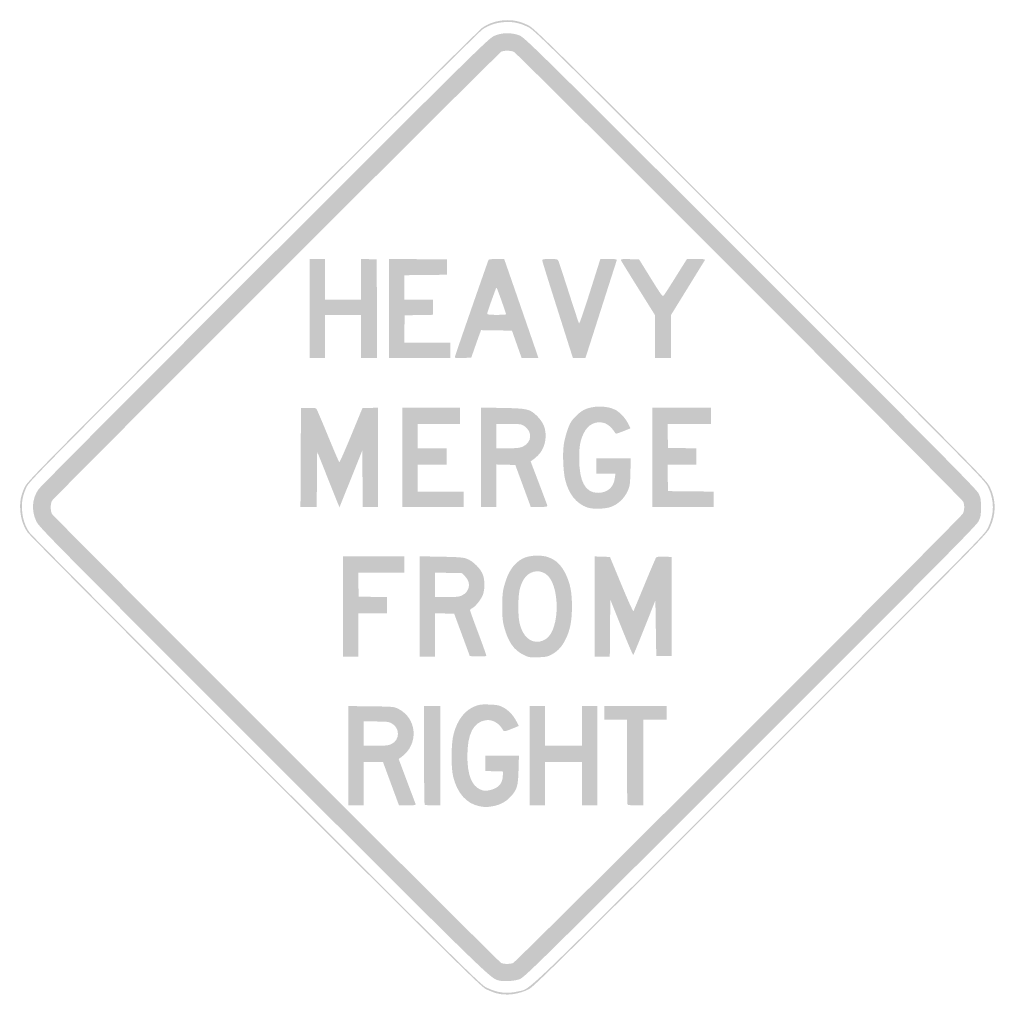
# Model space of a CAD drawing. Header units: inches. Extents: x -25.5 to 25.5, y -26 to 25.5.
import ezdxf

# ---------------------------------------------------------------- set-up
doc = ezdxf.new("R2010")
doc.units = ezdxf.units.IN
doc.header["$MEASUREMENT"] = 0

msp = doc.modelspace()

# ---------------------------------------------------------------- hatches: boundary and pattern name
h = msp.add_hatch(color=7)
edge = h.paths.add_edge_path()
edge.add_spline(control_points=[(-0.576, -25.383), (-0.711, -25.347), (-0.955, -25.251), (-1.117, -25.17), (-1.384, -25.038), (-2.554, -23.883), (-13.154, -13.289), (-19.78, -6.667), (-24.968, -1.445), (-25.062, -1.304), (-25.294, -0.958), (-25.415, -0.586), (-25.444, -0.136), (-25.472, 0.31), (-25.411, 0.622), (-25.21, 1.06), (-25.076, 1.349), (-24.429, 2.006), (-13.311, 13.13), (-6.67, 19.776), (-1.445, 24.968), (-1.304, 25.062), (-0.966, 25.288), (-0.59, 25.414), (-0.165, 25.443), (0.282, 25.474), (0.638, 25.4), (1.072, 25.188), (1.401, 25.026), (1.838, 24.596), (13.217, 13.217), (24.819, 1.616), (25.024, 1.407), (25.191, 1.06), (25.527, 0.363), (25.527, -0.348), (25.19, -1.06), (25.024, -1.409), (24.884, -1.551), (13.218, -13.215), (2.915, -23.515), (1.376, -25.035), (1.126, -25.164), (0.593, -25.439), (-0.057, -25.523), (-0.576, -25.383)], knot_values=[0, 0, 0, 0, 1, 1, 1, 2, 2, 2, 3, 3, 3, 4, 4, 4, 5, 5, 5, 6, 6, 6, 7, 7, 7, 8, 8, 8, 9, 9, 9, 10, 10, 10, 11, 11, 11, 12, 12, 12, 13, 13, 13, 14, 14, 14, 15, 15, 15, 15], degree=3, periodic=0)
edge = h.paths.add_edge_path(flags=0)
edge.add_spline(control_points=[(0.537, -25.289), (1.248, -25.122), (0.375, -25.959), (13.171, -13.167), (24.79, -1.551), (24.93, -1.409), (25.095, -1.06), (25.432, -0.348), (25.433, 0.363), (25.097, 1.06), (24.93, 1.407), (24.725, 1.615), (13.17, 13.17), (1.836, 24.503), (1.401, 24.932), (1.072, 25.093), (0.638, 25.306), (0.282, 25.38), (-0.165, 25.349), (-0.59, 25.319), (-0.966, 25.194), (-1.304, 24.968), (-1.445, 24.873), (-6.65, 19.702), (-13.264, 13.083), (-24.337, 2.004), (-24.982, 1.349), (-25.115, 1.06), (-25.317, 0.622), (-25.378, 0.31), (-25.35, -0.136), (-25.321, -0.586), (-25.199, -0.958), (-24.968, -1.304), (-24.873, -1.445), (-19.705, -6.647), (-13.107, -13.242), (-2.55, -23.793), (-1.384, -24.944), (-1.117, -25.076), (-0.546, -25.36), (-0.04, -25.425), (0.537, -25.289)], knot_values=[0, 0, 0, 0, 1, 1, 1, 2, 2, 2, 3, 3, 3, 4, 4, 4, 5, 5, 5, 6, 6, 6, 7, 7, 7, 8, 8, 8, 9, 9, 9, 10, 10, 10, 11, 11, 11, 12, 12, 12, 13, 13, 13, 14, 14, 14, 14], degree=3, periodic=0)
h = msp.add_hatch(color=7)
edge = h.paths.add_edge_path()
edge.add_spline(control_points=[(-0.495, -24.705), (-0.912, -24.578), (-1.078, -24.416), (-12.75, -12.747), (-23.808, -1.691), (-24.471, -1.019), (-24.605, -0.73), (-24.871, -0.154), (-24.83, 0.448), (-24.491, 0.942), (-24.401, 1.071), (-19.077, 6.425), (-12.659, 12.838), (-1.472, 24.017), (-0.977, 24.504), (-0.687, 24.63), (-0.29, 24.803), (0.194, 24.813), (0.612, 24.656), (0.887, 24.554), (1.22, 24.226), (12.682, 12.77), (22.661, 2.796), (24.489, 0.949), (24.598, 0.73), (24.711, 0.5), (24.726, 0.418), (24.726, 0), (24.726, -0.418), (24.711, -0.5), (24.598, -0.73), (24.489, -0.949), (22.661, -2.796), (12.682, -12.77), (1.308, -24.138), (0.885, -24.554), (0.622, -24.65), (0.341, -24.753), (-0.245, -24.782), (-0.495, -24.705)], knot_values=[0, 0, 0, 0, 1, 1, 1, 2, 2, 2, 3, 3, 3, 4, 4, 4, 5, 5, 5, 6, 6, 6, 7, 7, 7, 8, 8, 8, 9, 9, 9, 10, 10, 10, 11, 11, 11, 12, 12, 12, 13, 13, 13, 13], degree=3, periodic=0)
edge = h.paths.add_edge_path(flags=0)
edge.add_spline(control_points=[(0.291, -23.805), (0.46, -23.742), (23.688, -0.524), (23.784, -0.323), (23.866, -0.149), (23.875, 0.104), (23.805, 0.291), (23.75, 0.441), (0.544, 23.68), (0.344, 23.787), (0.193, 23.867), (-0.176, 23.876), (-0.321, 23.803), (-0.467, 23.729), (-23.705, 0.498), (-23.787, 0.344), (-23.874, 0.18), (-23.874, -0.18), (-23.787, -0.344), (-23.711, -0.487), (-0.476, -23.721), (-0.33, -23.801), (-0.209, -23.866), (0.121, -23.869), (0.291, -23.805)], knot_values=[0, 0, 0, 0, 1, 1, 1, 2, 2, 2, 3, 3, 3, 4, 4, 4, 5, 5, 5, 6, 6, 6, 7, 7, 7, 8, 8, 8, 8], degree=3, periodic=0)
for points in [[(-10.338, 10.385), (-10.338, 12.975), (-9.937, 12.975), (-9.537, 12.975), (-9.537, 11.916), (-9.537, 10.856), (-8.595, 10.856), (-7.653, 10.856), (-7.653, 11.917), (-7.653, 12.979), (-7.241, 12.965), (-6.829, 12.952), (-6.817, 10.373), (-6.805, 7.795), (-7.229, 7.795), (-7.653, 7.795), (-7.653, 8.925), (-7.653, 10.055), (-8.595, 10.055), (-9.537, 10.055), (-9.537, 8.925), (-9.537, 7.795), (-9.937, 7.795), (-10.338, 7.795), (-10.338, 10.385)], [(-6.193, 10.386), (-6.193, 12.976), (-4.674, 12.964), (-3.155, 12.952), (-3.155, 12.551), (-3.155, 12.151), (-4.274, 12.138), (-5.393, 12.126), (-5.393, 11.491), (-5.393, 10.856), (-4.639, 10.856), (-3.885, 10.856), (-3.885, 10.457), (-3.885, 10.058), (-4.627, 10.045), (-5.369, 10.032), (-5.382, 9.313), (-5.395, 8.595), (-4.193, 8.595), (-2.991, 8.595), (-2.991, 8.195), (-2.991, 7.795), (-4.592, 7.795), (-6.193, 7.795), (-6.193, 10.386)], [(-5.487, 2.614), (-5.487, 5.204), (-3.98, 5.204), (-2.473, 5.204), (-2.473, 4.78), (-2.473, 4.356), (-3.579, 4.356), (-4.686, 4.356), (-4.686, 3.721), (-4.686, 3.085), (-3.933, 3.085), (-3.179, 3.085), (-3.179, 2.661), (-3.179, 2.237), (-3.933, 2.237), (-4.686, 2.237), (-4.686, 1.531), (-4.686, 0.824), (-3.485, 0.824), (-2.284, 0.824), (-2.284, 0.424), (-2.284, 0.024), (-3.885, 0.024), (-5.487, 0.024), (-5.487, 2.614)], [(7.559, 2.614), (7.559, 5.204), (9.09, 5.204), (10.62, 5.204), (10.62, 4.78), (10.62, 4.356), (9.489, 4.356), (8.357, 4.356), (8.37, 3.732), (8.383, 3.108), (9.125, 3.095), (9.867, 3.082), (9.867, 2.66), (9.867, 2.237), (9.112, 2.237), (8.357, 2.237), (8.37, 1.542), (8.383, 0.848), (9.572, 0.835), (10.762, 0.823), (10.762, 0.423), (10.762, 0.024), (9.16, 0.024), (7.559, 0.024), (7.559, 2.614)], [(-8.595, -5.181), (-8.595, -2.567), (-6.994, -2.567), (-5.393, -2.567), (-5.393, -2.991), (-5.393, -3.415), (-6.595, -3.415), (-7.797, -3.415), (-7.784, -4.039), (-7.771, -4.663), (-7.029, -4.676), (-6.287, -4.689), (-6.287, -5.111), (-6.287, -5.534), (-7.041, -5.534), (-7.795, -5.534), (-7.795, -6.664), (-7.795, -7.795), (-8.195, -7.795), (-8.595, -7.795), (-8.595, -5.181)], [(1.154, -12.975), (1.154, -10.385), (1.554, -10.385), (1.955, -10.385), (1.955, -11.421), (1.955, -12.457), (2.92, -12.457), (3.885, -12.457), (3.885, -11.421), (3.885, -10.385), (4.286, -10.385), (4.686, -10.385), (4.686, -12.975), (4.686, -15.566), (4.286, -15.566), (3.885, -15.566), (3.885, -14.435), (3.885, -13.305), (2.92, -13.305), (1.955, -13.305), (1.955, -14.435), (1.955, -15.566), (1.554, -15.566), (1.154, -15.566), (1.154, -12.975)]]:
    msp.add_hatch(color=7).paths.add_polyline_path(points)
h = msp.add_hatch(color=7)
edge = h.paths.add_edge_path()
edge.add_spline(control_points=[(-2.744, 7.875), (-2.703, 8.028), (-1.014, 12.888), (-0.986, 12.932), (-0.972, 12.956), (-0.783, 12.975), (-0.567, 12.975)], knot_values=[0, 0, 0, 0, 1, 1, 1, 2, 2, 2, 2], degree=3, periodic=0)
edge.add_line((-0.567, 12.975), (-0.174, 12.975))
edge.add_line((-0.174, 12.975), (-0.12, 12.822))
edge.add_spline(control_points=[(-0.12, 12.822), (-0.031, 12.575), (1.291, 8.756), (1.462, 8.254)], knot_values=[0, 0, 0, 0, 1, 1, 1, 1], degree=3, periodic=0)
edge.add_line((1.462, 8.254), (1.619, 7.795))
edge.add_line((1.619, 7.795), (1.18, 7.795))
edge.add_line((1.18, 7.795), (0.741, 7.795))
edge.add_line((0.741, 7.795), (0.488, 8.513))
edge.add_line((0.488, 8.513), (0.235, 9.231))
edge.add_line((0.235, 9.231), (-0.573, 9.244))
edge.add_line((-0.573, 9.244), (-1.381, 9.257))
edge.add_line((-1.381, 9.257), (-1.455, 9.055))
edge.add_spline(control_points=[(-1.455, 9.055), (-1.496, 8.945), (-1.611, 8.621), (-1.711, 8.336)], knot_values=[0, 0, 0, 0, 1, 1, 1, 1], degree=3, periodic=0)
edge.add_line((-1.711, 8.336), (-1.892, 7.818))
edge.add_line((-1.892, 7.818), (-2.33, 7.804))
edge.add_spline(control_points=[(-2.33, 7.804), (-2.731, 7.792), (-2.765, 7.798), (-2.744, 7.875)], knot_values=[0, 0, 0, 0, 1, 1, 1, 1], degree=3, periodic=0)
edge = h.paths.add_edge_path(flags=0)
edge.add_spline(control_points=[(-0.071, 10.084), (-0.071, 10.126), (-0.5, 11.338), (-0.545, 11.421), (-0.578, 11.484), (-0.585, 11.484), (-0.608, 11.421), (-0.622, 11.382), (-0.729, 11.087), (-0.846, 10.765), (-0.964, 10.443), (-1.06, 10.152), (-1.06, 10.118), (-1.06, 10.07), (-0.945, 10.055), (-0.565, 10.055), (-0.293, 10.055), (-0.071, 10.068), (-0.071, 10.084)], knot_values=[0, 0, 0, 0, 1, 1, 1, 2, 2, 2, 3, 3, 3, 4, 4, 4, 5, 5, 5, 6, 6, 6, 6], degree=3, periodic=0)
h = msp.add_hatch(color=7)
edge = h.paths.add_edge_path()
edge.add_spline(control_points=[(3.183, 8.536), (2.04, 12.138), (1.813, 12.864), (1.813, 12.916), (1.813, 12.959), (1.924, 12.975), (2.215, 12.975), (2.586, 12.975), (2.619, 12.967), (2.662, 12.869), (2.688, 12.811), (2.933, 12.064), (3.207, 11.209), (3.482, 10.354), (3.72, 9.63), (3.737, 9.599), (3.754, 9.569), (4.011, 10.316), (4.309, 11.26)], knot_values=[0, 0, 0, 0, 1, 1, 1, 2, 2, 2, 3, 3, 3, 4, 4, 4, 5, 5, 5, 6, 6, 6, 6], degree=3, periodic=0)
edge.add_line((4.309, 11.26), (4.851, 12.975))
edge.add_line((4.851, 12.975), (5.291, 12.975))
edge.add_spline(control_points=[(5.291, 12.975), (5.624, 12.975), (5.727, 12.961), (5.711, 12.916), (5.699, 12.884), (5.472, 12.179), (5.208, 11.35), (4.943, 10.521), (4.578, 9.382), (4.398, 8.819)], knot_values=[0, 0, 0, 0, 1, 1, 1, 2, 2, 2, 3, 3, 3, 3], degree=3, periodic=0)
edge.add_line((4.398, 8.819), (4.069, 7.795))
edge.add_line((4.069, 7.795), (3.744, 7.795))
edge.add_line((3.744, 7.795), (3.419, 7.795))
edge.add_line((3.419, 7.795), (3.183, 8.536))
h = msp.add_hatch(color=7)
edge = h.paths.add_edge_path()
edge.add_line((7.7, 8.921), (7.7, 10.047))
edge.add_line((7.7, 10.047), (6.826, 11.446))
edge.add_spline(control_points=[(6.826, 11.446), (6.345, 12.215), (5.939, 12.874), (5.925, 12.911), (5.904, 12.968), (5.98, 12.976), (6.387, 12.965)], knot_values=[0, 0, 0, 0, 1, 1, 1, 2, 2, 2, 2], degree=3, periodic=0)
edge.add_line((6.387, 12.965), (6.874, 12.952))
edge.add_line((6.874, 12.952), (7.484, 11.968))
edge.add_spline(control_points=[(7.484, 11.968), (8.066, 11.029), (8.098, 10.989), (8.169, 11.077), (8.211, 11.128), (8.498, 11.576), (8.808, 12.072)], knot_values=[0, 0, 0, 0, 1, 1, 1, 2, 2, 2, 2], degree=3, periodic=0)
edge.add_line((8.808, 12.072), (9.372, 12.973))
edge.add_line((9.372, 12.973), (9.858, 12.974))
edge.add_spline(control_points=[(9.858, 12.974), (10.234, 12.975), (10.335, 12.962), (10.309, 12.916), (10.289, 12.884), (9.885, 12.228), (9.411, 11.459)], knot_values=[0, 0, 0, 0, 1, 1, 1, 2, 2, 2, 2], degree=3, periodic=0)
edge.add_line((9.411, 11.459), (8.548, 10.061))
edge.add_line((8.548, 10.061), (8.548, 8.928))
edge.add_line((8.548, 8.928), (8.548, 7.795))
edge.add_line((8.548, 7.795), (8.124, 7.795))
edge.add_line((8.124, 7.795), (7.7, 7.795))
edge.add_line((7.7, 7.795), (7.7, 8.921))
h = msp.add_hatch(color=7)
edge = h.paths.add_edge_path()
edge.add_line((-10.797, 2.602), (-10.785, 5.181))
edge.add_line((-10.785, 5.181), (-10.404, 5.194))
edge.add_spline(control_points=[(-10.404, 5.194), (-10.135, 5.204), (-10.009, 5.19), (-9.976, 5.147), (-9.95, 5.114), (-9.679, 4.476), (-9.373, 3.731), (-9.067, 2.985), (-8.801, 2.366), (-8.782, 2.354), (-8.764, 2.343), (-8.485, 2.974), (-8.162, 3.757)], knot_values=[0, 0, 0, 0, 1, 1, 1, 2, 2, 2, 3, 3, 3, 4, 4, 4, 4], degree=3, periodic=0)
edge.add_line((-8.162, 3.757), (-7.576, 5.181))
edge.add_line((-7.576, 5.181), (-7.167, 5.194))
edge.add_line((-7.167, 5.194), (-6.758, 5.208))
edge.add_line((-6.758, 5.208), (-6.758, 2.616))
edge.add_line((-6.758, 2.616), (-6.758, 0.024))
edge.add_line((-6.758, 0.024), (-7.158, 0.024))
edge.add_line((-7.158, 0.024), (-7.558, 0.024))
edge.add_line((-7.558, 0.024), (-7.57, 1.495))
edge.add_line((-7.57, 1.495), (-7.583, 2.967))
edge.add_line((-7.583, 2.967), (-8.178, 1.485))
edge.add_line((-8.178, 1.485), (-8.773, 0.002))
edge.add_line((-8.773, 0.002), (-8.841, 0.166))
edge.add_spline(control_points=[(-8.841, 0.166), (-8.878, 0.256), (-9.14, 0.91), (-9.423, 1.62)], knot_values=[0, 0, 0, 0, 1, 1, 1, 1], degree=3, periodic=0)
edge.add_line((-9.423, 1.62), (-9.937, 2.911))
edge.add_line((-9.937, 2.911), (-9.95, 1.467))
edge.add_line((-9.95, 1.467), (-9.962, 0.024))
edge.add_line((-9.962, 0.024), (-10.386, 0.024))
edge.add_line((-10.386, 0.024), (-10.81, 0.024))
edge.add_line((-10.81, 0.024), (-10.797, 2.602))
h = msp.add_hatch(color=7)
edge = h.paths.add_edge_path()
edge.add_line((-1.389, 2.618), (-1.389, 5.213))
edge.add_line((-1.389, 5.213), (-0.271, 5.193))
edge.add_spline(control_points=[(-0.271, 5.193), (1.05, 5.169), (1.178, 5.139), (1.558, 4.759), (1.882, 4.435), (2.019, 4.079), (1.989, 3.64), (1.955, 3.142), (1.74, 2.773), (1.309, 2.473)], knot_values=[0, 0, 0, 0, 1, 1, 1, 2, 2, 2, 3, 3, 3, 3], degree=3, periodic=0)
edge.add_line((1.309, 2.473), (1.208, 2.402))
edge.add_line((1.208, 2.402), (1.622, 1.319))
edge.add_spline(control_points=[(1.622, 1.319), (1.849, 0.723), (2.05, 0.188), (2.069, 0.13), (2.102, 0.025), (2.097, 0.024), (1.659, 0.024)], knot_values=[0, 0, 0, 0, 1, 1, 1, 2, 2, 2, 2], degree=3, periodic=0)
edge.add_line((1.659, 0.024), (1.216, 0.024))
edge.add_line((1.216, 0.024), (0.813, 1.119))
edge.add_line((0.813, 1.119), (0.409, 2.214))
edge.add_line((0.409, 2.214), (-0.09, 2.227))
edge.add_line((-0.09, 2.227), (-0.589, 2.24))
edge.add_line((-0.589, 2.24), (-0.589, 1.132))
edge.add_line((-0.589, 1.132), (-0.589, 0.024))
edge.add_line((-0.589, 0.024), (-0.989, 0.024))
edge.add_line((-0.989, 0.024), (-1.389, 0.024))
edge.add_line((-1.389, 0.024), (-1.389, 2.618))
edge = h.paths.add_edge_path(flags=0)
edge.add_spline(control_points=[(0.809, 3.176), (1.28, 3.39), (1.316, 3.956), (0.876, 4.25), (0.729, 4.348), (0.664, 4.356), (0.064, 4.356)], knot_values=[0, 0, 0, 0, 1, 1, 1, 2, 2, 2, 2], degree=3, periodic=0)
edge.add_line((0.064, 4.356), (-0.589, 4.356))
edge.add_line((-0.589, 4.356), (-0.589, 3.721))
edge.add_line((-0.589, 3.721), (-0.589, 3.085))
edge.add_line((-0.589, 3.085), (0.012, 3.086))
edge.add_spline(control_points=[(0.012, 3.086), (0.499, 3.087), (0.649, 3.104), (0.809, 3.176)], knot_values=[0, 0, 0, 0, 1, 1, 1, 1], degree=3, periodic=0)
h = msp.add_hatch(color=7)
edge = h.paths.add_edge_path()
edge.add_spline(control_points=[(4.163, -0.006), (3.59, 0.199), (3.194, 0.699), (3.013, 1.445), (2.909, 1.879), (2.872, 2.801), (2.94, 3.272), (2.998, 3.666), (3.175, 4.229), (3.311, 4.45), (3.45, 4.676), (3.769, 4.977), (3.986, 5.089), (4.431, 5.317), (5.161, 5.325), (5.612, 5.106), (5.856, 4.988), (6.15, 4.675), (6.306, 4.365)], knot_values=[0, 0, 0, 0, 1, 1, 1, 2, 2, 2, 3, 3, 3, 4, 4, 4, 5, 5, 5, 6, 6, 6, 6], degree=3, periodic=0)
edge.add_line((6.306, 4.365), (6.426, 4.13))
edge.add_line((6.426, 4.13), (6.042, 3.976))
edge.add_spline(control_points=[(6.042, 3.976), (5.676, 3.828), (5.656, 3.825), (5.608, 3.908), (5.474, 4.141), (5.23, 4.358), (5.048, 4.408), (4.598, 4.529), (4.208, 4.334), (3.984, 3.876), (3.799, 3.499), (3.744, 3.197), (3.744, 2.569), (3.744, 1.341), (4.067, 0.749), (4.733, 0.758), (5.222, 0.765), (5.543, 1.045), (5.605, 1.519)], knot_values=[0, 0, 0, 0, 1, 1, 1, 2, 2, 2, 3, 3, 3, 4, 4, 4, 5, 5, 5, 6, 6, 6, 6], degree=3, periodic=0)
edge.add_line((5.605, 1.519), (5.637, 1.766))
edge.add_line((5.637, 1.766), (5.138, 1.766))
edge.add_line((5.138, 1.766), (4.639, 1.766))
edge.add_line((4.639, 1.766), (4.639, 2.166))
edge.add_line((4.639, 2.166), (4.639, 2.567))
edge.add_line((4.639, 2.567), (5.539, 2.567))
edge.add_line((5.539, 2.567), (6.439, 2.567))
edge.add_line((6.439, 2.567), (6.42, 1.849))
edge.add_spline(control_points=[(6.42, 1.849), (6.403, 1.178), (6.393, 1.111), (6.267, 0.834), (6.1, 0.47), (5.775, 0.162), (5.412, 0.026), (5.109, -0.087), (4.439, -0.104), (4.163, -0.006)], knot_values=[0, 0, 0, 0, 1, 1, 1, 2, 2, 2, 3, 3, 3, 3], degree=3, periodic=0)
h = msp.add_hatch(color=7)
edge = h.paths.add_edge_path()
edge.add_line((-4.592, -5.176), (-4.592, -2.557))
edge.add_line((-4.592, -2.557), (-3.473, -2.578))
edge.add_spline(control_points=[(-3.473, -2.578), (-2.545, -2.596), (-2.315, -2.614), (-2.119, -2.686), (-1.798, -2.803), (-1.386, -3.217), (-1.28, -3.529), (-1.178, -3.83), (-1.179, -4.273), (-1.283, -4.564), (-1.371, -4.811), (-1.71, -5.227), (-1.862, -5.276), (-1.913, -5.292), (-1.955, -5.332), (-1.955, -5.366), (-1.955, -5.4), (-1.764, -5.933), (-1.531, -6.552), (-1.298, -7.171), (-1.107, -7.704), (-1.107, -7.737), (-1.107, -7.783), (-1.21, -7.795), (-1.536, -7.785)], knot_values=[0, 0, 0, 0, 1, 1, 1, 2, 2, 2, 3, 3, 3, 4, 4, 4, 5, 5, 5, 6, 6, 6, 7, 7, 7, 8, 8, 8, 8], degree=3, periodic=0)
edge.add_line((-1.536, -7.785), (-1.965, -7.771))
edge.add_line((-1.965, -7.771), (-2.373, -6.664))
edge.add_line((-2.373, -6.664), (-2.782, -5.557))
edge.add_line((-2.782, -5.557), (-3.287, -5.544))
edge.add_line((-3.287, -5.544), (-3.791, -5.531))
edge.add_line((-3.791, -5.531), (-3.791, -6.663))
edge.add_line((-3.791, -6.663), (-3.791, -7.795))
edge.add_line((-3.791, -7.795), (-4.192, -7.795))
edge.add_line((-4.192, -7.795), (-4.592, -7.795))
edge.add_line((-4.592, -7.795), (-4.592, -5.176))
edge = h.paths.add_edge_path(flags=0)
edge.add_spline(control_points=[(-2.379, -4.604), (-1.967, -4.397), (-1.887, -3.931), (-2.209, -3.609)], knot_values=[0, 0, 0, 0, 1, 1, 1, 1], degree=3, periodic=0)
edge.add_line((-2.209, -3.609), (-2.38, -3.438))
edge.add_line((-2.38, -3.438), (-3.085, -3.423))
edge.add_line((-3.085, -3.423), (-3.791, -3.408))
edge.add_line((-3.791, -3.408), (-3.791, -4.047))
edge.add_line((-3.791, -4.047), (-3.791, -4.686))
edge.add_line((-3.791, -4.686), (-3.167, -4.686))
edge.add_spline(control_points=[(-3.167, -4.686), (-2.667, -4.686), (-2.511, -4.67), (-2.379, -4.604)], knot_values=[0, 0, 0, 0, 1, 1, 1, 1], degree=3, periodic=0)
h = msp.add_hatch(color=7)
edge = h.paths.add_edge_path()
edge.add_spline(control_points=[(0.848, -7.71), (0.339, -7.464), (0.038, -7.036), (-0.171, -6.26), (-0.253, -5.957), (-0.272, -5.754), (-0.272, -5.181), (-0.272, -4.607), (-0.253, -4.404), (-0.171, -4.102), (0.03, -3.354), (0.33, -2.913), (0.799, -2.672), (1.139, -2.496), (1.771, -2.468), (2.15, -2.611), (2.547, -2.76), (2.814, -3.022), (3.036, -3.477), (3.277, -3.973), (3.367, -4.436), (3.367, -5.181), (3.367, -5.894), (3.279, -6.376), (3.064, -6.835), (2.871, -7.247), (2.649, -7.499), (2.322, -7.678), (2.102, -7.799), (2.016, -7.817), (1.601, -7.831), (1.161, -7.846), (1.112, -7.838), (0.848, -7.71)], knot_values=[0, 0, 0, 0, 1, 1, 1, 2, 2, 2, 3, 3, 3, 4, 4, 4, 5, 5, 5, 6, 6, 6, 7, 7, 7, 8, 8, 8, 9, 9, 9, 10, 10, 10, 11, 11, 11, 11], degree=3, periodic=0)
edge = h.paths.add_edge_path(flags=0)
edge.add_spline(control_points=[(2.01, -6.876), (2.766, -6.378), (2.753, -3.977), (1.992, -3.473), (1.6, -3.214), (1.093, -3.346), (0.843, -3.772), (0.637, -4.124), (0.57, -4.458), (0.568, -5.157), (0.565, -5.856), (0.623, -6.177), (0.816, -6.538), (1.074, -7.021), (1.574, -7.163), (2.01, -6.876)], knot_values=[0, 0, 0, 0, 1, 1, 1, 2, 2, 2, 3, 3, 3, 4, 4, 4, 5, 5, 5, 5], degree=3, periodic=0)
h = msp.add_hatch(color=7)
edge = h.paths.add_edge_path()
edge.add_line((4.545, -5.179), (4.545, -2.563))
edge.add_line((4.545, -2.563), (4.948, -2.577))
edge.add_line((4.948, -2.577), (5.351, -2.59))
edge.add_line((5.351, -2.59), (5.949, -4.036))
edge.add_spline(control_points=[(5.949, -4.036), (6.277, -4.831), (6.56, -5.456), (6.577, -5.425), (6.594, -5.394), (6.857, -4.765), (7.161, -4.027), (7.465, -3.289), (7.736, -2.657), (7.762, -2.624), (7.795, -2.581), (7.922, -2.567), (8.19, -2.577)], knot_values=[0, 0, 0, 0, 1, 1, 1, 2, 2, 2, 3, 3, 3, 4, 4, 4, 4], degree=3, periodic=0)
edge.add_line((8.19, -2.577), (8.572, -2.59))
edge.add_line((8.572, -2.59), (8.572, -5.181))
edge.add_line((8.572, -5.181), (8.572, -7.771))
edge.add_line((8.572, -7.771), (8.171, -7.771))
edge.add_line((8.171, -7.771), (7.771, -7.771))
edge.add_line((7.771, -7.771), (7.747, -6.315))
edge.add_line((7.747, -6.315), (7.724, -4.86))
edge.add_line((7.724, -4.86), (7.164, -6.268))
edge.add_spline(control_points=[(7.164, -6.268), (6.856, -7.043), (6.589, -7.693), (6.572, -7.713), (6.555, -7.732), (6.277, -7.088), (5.955, -6.28)], knot_values=[0, 0, 0, 0, 1, 1, 1, 2, 2, 2, 2], degree=3, periodic=0)
edge.add_line((5.955, -6.28), (5.369, -4.812))
edge.add_line((5.369, -4.812), (5.357, -6.303))
edge.add_line((5.357, -6.303), (5.344, -7.795))
edge.add_line((5.344, -7.795), (4.945, -7.795))
edge.add_line((4.945, -7.795), (4.545, -7.795))
edge.add_line((4.545, -7.795), (4.545, -5.179))
h = msp.add_hatch(color=7)
edge = h.paths.add_edge_path()
edge.add_spline(control_points=[(-1.467, -15.611), (-2.138, -15.478), (-2.622, -14.934), (-2.835, -14.073), (-2.957, -13.576), (-2.944, -12.318), (-2.811, -11.83), (-2.607, -11.082), (-2.219, -10.585), (-1.681, -10.383), (-1.455, -10.298), (-1.339, -10.285), (-0.942, -10.301), (-0.549, -10.316), (-0.431, -10.34), (-0.232, -10.443), (0.05, -10.589), (0.304, -10.857), (0.47, -11.183)], knot_values=[0, 0, 0, 0, 1, 1, 1, 2, 2, 2, 3, 3, 3, 4, 4, 4, 5, 5, 5, 6, 6, 6, 6], degree=3, periodic=0)
edge.add_line((0.47, -11.183), (0.589, -11.419))
edge.add_line((0.589, -11.419), (0.436, -11.483))
edge.add_spline(control_points=[(0.436, -11.483), (-0.135, -11.72), (-0.177, -11.729), (-0.232, -11.633), (-0.447, -11.255), (-0.798, -11.06), (-1.154, -11.122), (-1.79, -11.233), (-2.093, -11.838), (-2.095, -13.003), (-2.096, -13.958), (-1.865, -14.554), (-1.421, -14.738), (-1.224, -14.82), (-1.167, -14.824), (-0.939, -14.776), (-0.481, -14.68), (-0.256, -14.435), (-0.243, -14.016)], knot_values=[0, 0, 0, 0, 1, 1, 1, 2, 2, 2, 3, 3, 3, 4, 4, 4, 5, 5, 5, 6, 6, 6, 6], degree=3, periodic=0)
edge.add_line((-0.243, -14.016), (-0.235, -13.799))
edge.add_line((-0.235, -13.799), (-0.695, -13.786))
edge.add_line((-0.695, -13.786), (-1.154, -13.772))
edge.add_line((-1.154, -13.772), (-1.154, -13.374))
edge.add_line((-1.154, -13.374), (-1.154, -12.975))
edge.add_line((-1.154, -12.975), (-0.278, -12.975))
edge.add_line((-0.278, -12.975), (0.599, -12.975))
edge.add_line((0.599, -12.975), (0.578, -13.717))
edge.add_spline(control_points=[(0.578, -13.717), (0.555, -14.568), (0.501, -14.748), (0.157, -15.121), (-0.083, -15.382), (-0.377, -15.539), (-0.752, -15.608), (-1.064, -15.666), (-1.185, -15.666), (-1.467, -15.611)], knot_values=[0, 0, 0, 0, 1, 1, 1, 2, 2, 2, 3, 3, 3, 3], degree=3, periodic=0)
h = msp.add_hatch(color=7)
edge = h.paths.add_edge_path()
edge.add_line((-8.313, -12.973), (-8.313, -10.38))
edge.add_line((-8.313, -10.38), (-7.123, -10.394))
edge.add_spline(control_points=[(-7.123, -10.394), (-5.998, -10.408), (-5.923, -10.414), (-5.718, -10.515), (-4.706, -11.014), (-4.615, -12.383), (-5.549, -13.049)], knot_values=[0, 0, 0, 0, 1, 1, 1, 2, 2, 2, 2], degree=3, periodic=0)
edge.add_line((-5.549, -13.049), (-5.682, -13.144))
edge.add_line((-5.682, -13.144), (-5.259, -14.272))
edge.add_spline(control_points=[(-5.259, -14.272), (-5.026, -14.893), (-4.821, -15.438), (-4.803, -15.483), (-4.773, -15.558), (-4.811, -15.566), (-5.218, -15.566)], knot_values=[0, 0, 0, 0, 1, 1, 1, 2, 2, 2, 2], degree=3, periodic=0)
edge.add_line((-5.218, -15.566), (-5.666, -15.566))
edge.add_line((-5.666, -15.566), (-6.083, -14.436))
edge.add_line((-6.083, -14.436), (-6.499, -13.306))
edge.add_line((-6.499, -13.306), (-7.006, -13.305))
edge.add_line((-7.006, -13.305), (-7.512, -13.305))
edge.add_line((-7.512, -13.305), (-7.512, -14.435))
edge.add_line((-7.512, -14.435), (-7.512, -15.566))
edge.add_line((-7.512, -15.566), (-7.912, -15.566))
edge.add_line((-7.912, -15.566), (-8.313, -15.566))
edge.add_line((-8.313, -15.566), (-8.313, -12.973))
edge = h.paths.add_edge_path(flags=0)
edge.add_spline(control_points=[(-6.067, -12.366), (-5.606, -12.156), (-5.603, -11.511), (-6.062, -11.275), (-6.208, -11.2), (-6.34, -11.186), (-6.874, -11.186)], knot_values=[0, 0, 0, 0, 1, 1, 1, 2, 2, 2, 2], degree=3, periodic=0)
edge.add_line((-6.874, -11.186), (-7.512, -11.186))
edge.add_line((-7.512, -11.186), (-7.512, -11.821))
edge.add_line((-7.512, -11.821), (-7.512, -12.457))
edge.add_line((-7.512, -12.457), (-6.888, -12.456))
edge.add_spline(control_points=[(-6.888, -12.456), (-6.377, -12.455), (-6.228, -12.439), (-6.067, -12.366)], knot_values=[0, 0, 0, 0, 1, 1, 1, 1], degree=3, periodic=0)
h = msp.add_hatch(color=7)
edge = h.paths.add_edge_path()
edge.add_spline(control_points=[(-4.325, -15.534), (-4.342, -15.517), (-4.356, -14.351), (-4.356, -12.944)], knot_values=[0, 0, 0, 0, 1, 1, 1, 1], degree=3, periodic=0)
edge.add_line((-4.356, -12.944), (-4.356, -10.385))
edge.add_line((-4.356, -10.385), (-3.933, -10.385))
edge.add_line((-3.933, -10.385), (-3.509, -10.385))
edge.add_line((-3.509, -10.385), (-3.509, -12.975))
edge.add_line((-3.509, -12.975), (-3.509, -15.566))
edge.add_line((-3.509, -15.566), (-3.901, -15.566))
edge.add_spline(control_points=[(-3.901, -15.566), (-4.117, -15.566), (-4.308, -15.551), (-4.325, -15.534)], knot_values=[0, 0, 0, 0, 1, 1, 1, 1], degree=3, periodic=0)
h = msp.add_hatch(color=7)
edge = h.paths.add_edge_path()
edge.add_spline(control_points=[(6.272, -15.534), (6.254, -15.517), (6.24, -14.51), (6.24, -13.297)], knot_values=[0, 0, 0, 0, 1, 1, 1, 1], degree=3, periodic=0)
edge.add_line((6.24, -13.297), (6.24, -11.091))
edge.add_line((6.24, -11.091), (5.652, -11.091))
edge.add_line((5.652, -11.091), (5.063, -11.091))
edge.add_line((5.063, -11.091), (5.063, -10.738))
edge.add_line((5.063, -10.738), (5.063, -10.385))
edge.add_line((5.063, -10.385), (6.688, -10.385))
edge.add_line((6.688, -10.385), (8.313, -10.385))
edge.add_line((8.313, -10.385), (8.313, -10.738))
edge.add_line((8.313, -10.738), (8.313, -11.091))
edge.add_line((8.313, -11.091), (7.7, -11.091))
edge.add_line((7.7, -11.091), (7.088, -11.091))
edge.add_line((7.088, -11.091), (7.088, -13.328))
edge.add_line((7.088, -13.328), (7.088, -15.566))
edge.add_line((7.088, -15.566), (6.696, -15.566))
edge.add_spline(control_points=[(6.696, -15.566), (6.48, -15.566), (6.289, -15.551), (6.272, -15.534)], knot_values=[0, 0, 0, 0, 1, 1, 1, 1], degree=3, periodic=0)

doc.saveas('drawing.dxf')
